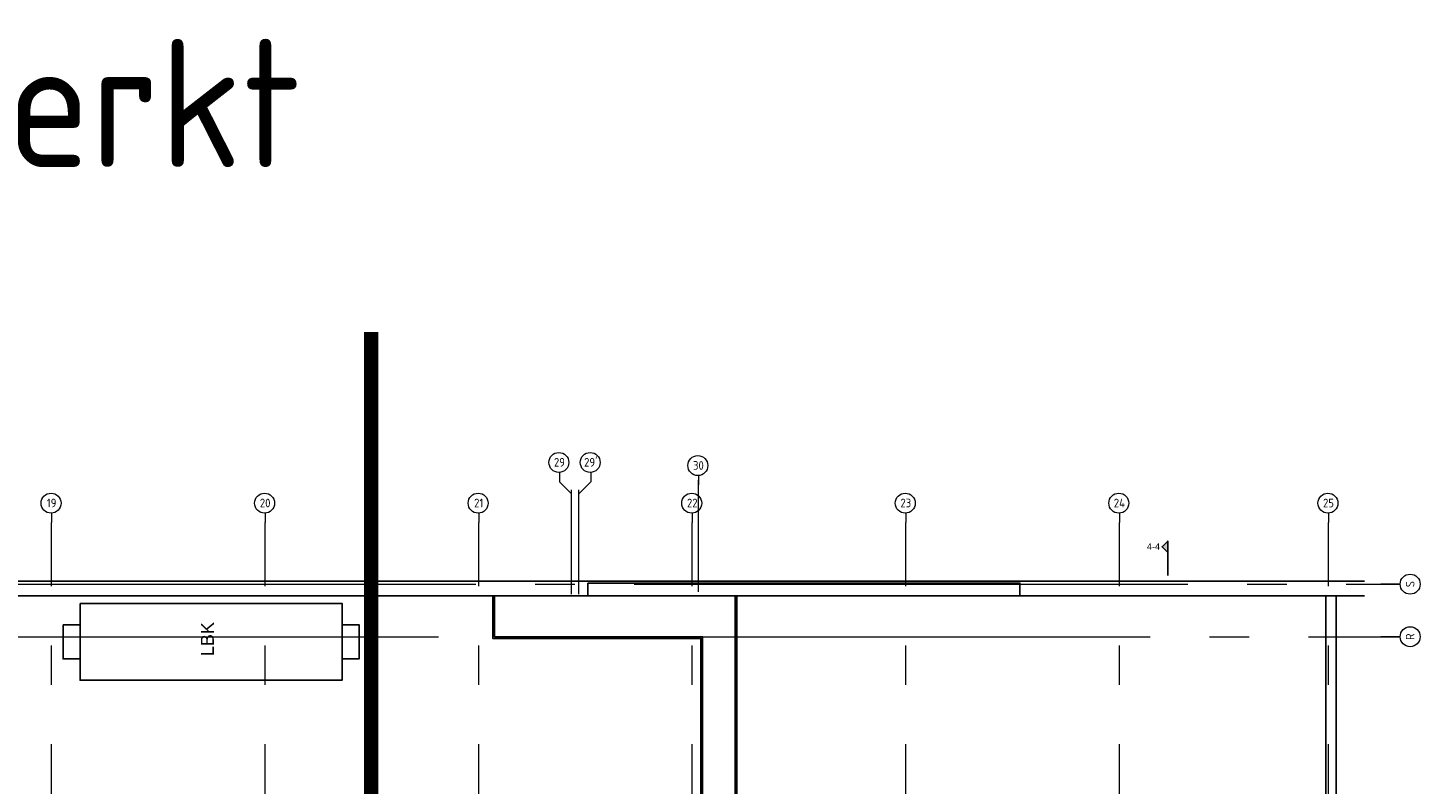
# Model space of a CAD drawing. Header units: millimetres. Extents: x -38032 to 104346, y -31182 to 78566.
# Tile 213 of 213: x 53524 to 102422, y 52018 to 78566. Entities that reach past the tile are written whole.
import ezdxf
from ezdxf.enums import TextEntityAlignment as Align

# ---------------------------------------------------------------- set-up
doc = ezdxf.new("R2010")
doc.units = ezdxf.units.MM
doc.header["$LTSCALE"] = 100
doc.set_wipeout_variables(frame=1)
doc.linetypes.add('STYLE_11', pattern=[5, 3.888855, -0.416718, 0.277786, -0.416641])
for name, color, linetype in [('AB$1A---_ATTRIB050', 8, 'Continuous'), ('AL$1A---_ALGEMEEN', 8, 'Continuous'), ('AM$1A---_ARCERING', 8, 'Continuous'), ('AT$1A---_TEKST100', 8, 'Continuous'), ('BOUWKUNDIG', 8, 'Continuous'), ('EL6511--', 3, 'Continuous'), ('kaderscheiding', 9, 'Continuous'), ('Tekening scheiding', 8, 'Continuous')]:
    doc.layers.add(name, color=color, linetype=linetype)
doc.layers.add('stramien', color=1, linetype='Continuous', lineweight=9)
doc.styles.add('Arial', font='ARIAL.TTF')
doc.styles.add('BURO-018', font='iso.shx', dxfattribs={"height": 90})
doc.styles.get("Standard").update_dxf_attribs({"font": 'iso.shx'})

# ---------------------------------------------------------------- blocks, each defined once
blk = doc.blocks.new('A$C607426BE')
at = {"layer": 'kaderscheiding', "const_width": 500}
blk.add_lwpolyline([(-33624, -16016), (-33624, 82805)], dxfattribs=at)
blk = doc.blocks.new('Group-51')
at = {"color": 0}
for points in [[(20802, 18315), (20802, 28558), (13489, 28558), (13489, 30055), (13549, 30055), (13549, 28618), (20862, 28618), (20862, 18315)], [(21999, 18315), (22059, 18315), (22059, 30055), (21999, 30055)]]:
    blk.add_wipeout(points, dxfattribs=at).dxf.layer = 'AL$1A---_ALGEMEEN'
at = {"layer": 'AL$1A---_ALGEMEEN', "color": 0}
for points in [[(20802, 18315), (20802, 28558), (13489, 28558), (13489, 30055), (13549, 30055), (13549, 28618), (20862, 28618), (20862, 18315)], [(21999, 18315), (22059, 18315), (22059, 30055), (21999, 30055)]]:
    blk.add_lwpolyline(points, close=True, dxfattribs=at)
blk = doc.blocks.new('Group-116')
at = {"color": 0}
blk.add_wipeout([(-1002, 29790), (8198, 29790), (8198, 27090), (-1002, 27090)], dxfattribs=at).dxf.layer = 'AL$1A---_ALGEMEEN'
at = {"layer": 'AL$1A---_ALGEMEEN', "color": 0}
blk.add_lwpolyline([(-1002, 29790), (8198, 29790), (8198, 27090), (-1002, 27090)], close=True, dxfattribs=at)
at = {"layer": 'AT$1A---_TEKST100', "insert": (3241, 27934), "char_height": 454.57, "attachment_point": 1, "rotation": 90, "line_spacing_factor": 0.967741, "style": 'Arial'}
blk.add_mtext('{\\C256;\\lLBK}', dxfattribs=at)
at = {"color": 0}
for points in [[(-1602, 29040), (-1002, 29040), (-1002, 27840), (-1602, 27840)], [(8198, 29040), (8798, 29040), (8798, 27840), (8198, 27840)]]:
    blk.add_wipeout(points, dxfattribs=at).dxf.layer = 'AL$1A---_ALGEMEEN'
at = {"layer": 'AL$1A---_ALGEMEEN', "color": 0}
for points in [[(-1602, 29040), (-1002, 29040), (-1002, 27840), (-1602, 27840)], [(8198, 29040), (8798, 29040), (8798, 27840), (8198, 27840)]]:
    blk.add_lwpolyline(points, close=True, dxfattribs=at)
blk = doc.blocks.new('drsnd pijl')
at = {"layer": 'AM$1A---_ARCERING', "linetype": 'Continuous', "lineweight": 0}
blk.add_hatch(color=256, dxfattribs=at).paths.add_polyline_path([(1005, 442), (200, 442), (0, 242), (-200, 442), (200, 442)])
at = {"layer": 'AL$1A---_ALGEMEEN', "color": 0}
blk.add_lwpolyline([(1005, 442), (200, 442), (0, 242), (-200, 442), (200, 442)], dxfattribs=at)
at = {"layer": 'AL$1A---_ALGEMEEN', "color": 0, "style": 'Arial'}
blk.add_attdef('peil', text='', height=227, rotation=90, dxfattribs=at).set_placement((170, -290), align=Align.BOTTOM_LEFT)
at = {"layer": 'AL$1A---_ALGEMEEN', "color": 0, "flags": 1}
blk.add_attdef('onderdeel', (-200, -700), '', height=227, dxfattribs=at)
blk = doc.blocks.new('200254 W 212 3 04-12-2007')
at = {"layer": 'AL$1A---_ALGEMEEN'}
for p, q in [((36417, 37226), (35997, 37646)), ((37097, 37646), (36677, 37226))]:
    blk.add_line(p, q, dxfattribs=at)
at = {"layer": 'AL$1A---_ALGEMEEN', "linetype": 'Continuous'}
blk.add_line((64264, 34161), (14198, 34161), dxfattribs=at)
at = {"layer": 'AL$1A---_ALGEMEEN'}
blk.add_lwpolyline([(62914, 33641), (63277, 33641), (63277, 21902), (62914, 21902)], close=True, dxfattribs=at)
at = {"layer": 'stramien', "linetype": 'STYLE_11', "ltscale": 50}
for p, q in [((36416, 37226), (35996, 37646)), ((37096, 37646), (36676, 37226)), ((18161, -41014), (18161, 36216)), ((33161, -41014), (33161, 36216)), ((48161, -41014), (48161, 36216)), ((55661, -41014), (55661, 36216)), ((63006, -41014), (63006, 36216))]:
    blk.add_line(p, q, dxfattribs=at)
at = {"layer": 'AL$1A---_ALGEMEEN'}
ref = blk.add_blockref('drsnd pijl', (56920, 35363), dxfattribs=dict(at, rotation=270))
ref.add_attrib('peil', '4-4', dxfattribs={"layer": 'AB$1A---_ATTRIB050', "height": 227.3, "style": 'Arial'}).set_placement((56629, 35193), align=Align.BOTTOM_LEFT)
for name in ['Group-116', 'Group-51']:
    blk.add_blockref(name, (20163, 3587), dxfattribs=at)
at = {"linetype": 'Continuous'}
for points in [[(36326, 38324), (36324, 38290), (36319, 38256), (36311, 38223), (36299, 38190), (36285, 38159), (36267, 38130), (36247, 38102), (36223, 38077), (36198, 38054), (36170, 38033), (36141, 38015), (36110, 38001), (36078, 37989), (36044, 37981), (36010, 37976), (35976, 37974), (35942, 37976), (35908, 37981), (35874, 37989), (35842, 38001), (35811, 38015), (35782, 38033), (35754, 38054), (35728, 38077), (35705, 38102), (35685, 38130), (35667, 38159), (35653, 38190), (35641, 38223), (35633, 38256), (35628, 38290), (35626, 38324), (35628, 38358), (35633, 38392), (35641, 38426), (35653, 38458), (35667, 38489), (35685, 38519), (35705, 38546), (35728, 38572), (35754, 38595), (35782, 38615), (35811, 38633), (35842, 38648), (35874, 38659), (35908, 38667), (35942, 38672), (35976, 38674), (36010, 38672), (36044, 38667), (36078, 38659), (36110, 38648), (36141, 38633), (36170, 38615), (36198, 38595), (36223, 38572), (36247, 38546), (36267, 38519), (36285, 38489), (36299, 38458), (36311, 38426), (36319, 38392), (36324, 38358)], [(37426, 38324), (37424, 38290), (37419, 38256), (37411, 38223), (37399, 38190), (37385, 38159), (37367, 38130), (37347, 38102), (37323, 38077), (37298, 38054), (37270, 38033), (37241, 38015), (37210, 38001), (37178, 37989), (37144, 37981), (37110, 37976), (37076, 37974), (37042, 37976), (37008, 37981), (36974, 37989), (36942, 38001), (36911, 38015), (36882, 38033), (36854, 38054), (36828, 38077), (36805, 38102), (36785, 38130), (36767, 38159), (36753, 38190), (36741, 38223), (36733, 38256), (36728, 38290), (36726, 38324), (36728, 38358), (36733, 38392), (36741, 38426), (36753, 38458), (36767, 38489), (36785, 38519), (36805, 38546), (36828, 38572), (36854, 38595), (36882, 38615), (36911, 38633), (36942, 38648), (36974, 38659), (37008, 38667), (37042, 38672), (37076, 38674), (37110, 38672), (37144, 38667), (37178, 38659), (37210, 38648), (37241, 38633), (37270, 38615), (37298, 38595), (37323, 38572), (37347, 38546), (37367, 38519), (37385, 38489), (37399, 38458), (37411, 38426), (37419, 38392), (37424, 38358)], [(18491, 36895), (18489, 36861), (18484, 36827), (18476, 36793), (18464, 36761), (18450, 36730), (18432, 36700), (18412, 36673), (18388, 36647), (18363, 36624), (18335, 36604), (18306, 36586), (18275, 36572), (18243, 36560), (18209, 36552), (18175, 36547), (18141, 36545), (18107, 36547), (18073, 36552), (18039, 36560), (18007, 36572), (17976, 36586), (17947, 36604), (17919, 36624), (17893, 36647), (17870, 36673), (17850, 36700), (17832, 36730), (17818, 36761), (17806, 36793), (17798, 36827), (17793, 36861), (17791, 36895), (17793, 36929), (17798, 36963), (17806, 36997), (17818, 37029), (17832, 37060), (17850, 37089), (17870, 37117), (17893, 37142), (17919, 37165), (17947, 37186), (17976, 37204), (18007, 37218), (18039, 37230), (18073, 37238), (18107, 37243), (18141, 37245), (18175, 37243), (18209, 37238), (18243, 37230), (18275, 37218), (18306, 37204), (18335, 37186), (18363, 37165), (18388, 37142), (18412, 37117), (18432, 37089), (18450, 37060), (18464, 37029), (18476, 36997), (18484, 36963), (18489, 36929)], [(25991, 36895), (25989, 36861), (25984, 36827), (25976, 36793), (25964, 36761), (25950, 36730), (25932, 36700), (25912, 36673), (25888, 36647), (25863, 36624), (25835, 36604), (25806, 36586), (25775, 36572), (25743, 36560), (25709, 36552), (25675, 36547), (25641, 36545), (25607, 36547), (25573, 36552), (25539, 36560), (25507, 36572), (25476, 36586), (25447, 36604), (25419, 36624), (25393, 36647), (25370, 36673), (25350, 36700), (25332, 36730), (25318, 36761), (25306, 36793), (25298, 36827), (25293, 36861), (25291, 36895), (25293, 36929), (25298, 36963), (25306, 36997), (25318, 37029), (25332, 37060), (25350, 37089), (25370, 37117), (25393, 37142), (25419, 37165), (25447, 37186), (25476, 37204), (25507, 37218), (25539, 37230), (25573, 37238), (25607, 37243), (25641, 37245), (25675, 37243), (25709, 37238), (25743, 37230), (25775, 37218), (25806, 37204), (25835, 37186), (25863, 37165), (25888, 37142), (25912, 37117), (25932, 37089), (25950, 37060), (25964, 37029), (25976, 36997), (25984, 36963), (25989, 36929)], [(33491, 36895), (33489, 36861), (33484, 36827), (33476, 36793), (33464, 36761), (33450, 36730), (33432, 36700), (33412, 36673), (33388, 36647), (33363, 36624), (33335, 36604), (33306, 36586), (33275, 36572), (33243, 36560), (33209, 36552), (33175, 36547), (33141, 36545), (33107, 36547), (33073, 36552), (33039, 36560), (33007, 36572), (32976, 36586), (32947, 36604), (32919, 36624), (32893, 36647), (32870, 36673), (32850, 36700), (32832, 36730), (32818, 36761), (32806, 36793), (32798, 36827), (32793, 36861), (32791, 36895), (32793, 36929), (32798, 36963), (32806, 36997), (32818, 37029), (32832, 37060), (32850, 37089), (32870, 37117), (32893, 37142), (32919, 37165), (32947, 37186), (32976, 37204), (33007, 37218), (33039, 37230), (33073, 37238), (33107, 37243), (33141, 37245), (33175, 37243), (33209, 37238), (33243, 37230), (33275, 37218), (33306, 37204), (33335, 37186), (33363, 37165), (33388, 37142), (33412, 37117), (33432, 37089), (33450, 37060), (33464, 37029), (33476, 36997), (33484, 36963), (33489, 36929)], [(40991, 36895), (40989, 36861), (40984, 36827), (40976, 36793), (40964, 36761), (40950, 36730), (40932, 36700), (40912, 36673), (40888, 36647), (40863, 36624), (40835, 36604), (40806, 36586), (40775, 36572), (40743, 36560), (40709, 36552), (40675, 36547), (40641, 36545), (40607, 36547), (40573, 36552), (40539, 36560), (40507, 36572), (40476, 36586), (40447, 36604), (40419, 36624), (40393, 36647), (40370, 36673), (40350, 36700), (40332, 36730), (40318, 36761), (40306, 36793), (40298, 36827), (40293, 36861), (40291, 36895), (40293, 36929), (40298, 36963), (40306, 36997), (40318, 37029), (40332, 37060), (40350, 37089), (40370, 37117), (40393, 37142), (40419, 37165), (40447, 37186), (40476, 37204), (40507, 37218), (40539, 37230), (40573, 37238), (40607, 37243), (40641, 37245), (40675, 37243), (40709, 37238), (40743, 37230), (40775, 37218), (40806, 37204), (40835, 37186), (40863, 37165), (40888, 37142), (40912, 37117), (40932, 37089), (40950, 37060), (40964, 37029), (40976, 36997), (40984, 36963), (40989, 36929)], [(48491, 36895), (48489, 36861), (48484, 36827), (48476, 36793), (48464, 36761), (48450, 36730), (48432, 36700), (48412, 36673), (48388, 36647), (48363, 36624), (48335, 36604), (48306, 36586), (48275, 36572), (48243, 36560), (48209, 36552), (48175, 36547), (48141, 36545), (48107, 36547), (48073, 36552), (48039, 36560), (48007, 36572), (47976, 36586), (47947, 36604), (47919, 36624), (47893, 36647), (47870, 36673), (47850, 36700), (47832, 36730), (47818, 36761), (47806, 36793), (47798, 36827), (47793, 36861), (47791, 36895), (47793, 36929), (47798, 36963), (47806, 36997), (47818, 37029), (47832, 37060), (47850, 37089), (47870, 37117), (47893, 37142), (47919, 37165), (47947, 37186), (47976, 37204), (48007, 37218), (48039, 37230), (48073, 37238), (48107, 37243), (48141, 37245), (48175, 37243), (48209, 37238), (48243, 37230), (48275, 37218), (48306, 37204), (48335, 37186), (48363, 37165), (48388, 37142), (48412, 37117), (48432, 37089), (48450, 37060), (48464, 37029), (48476, 36997), (48484, 36963), (48489, 36929)], [(55991, 36895), (55989, 36861), (55984, 36827), (55976, 36793), (55964, 36761), (55950, 36730), (55932, 36700), (55912, 36673), (55888, 36647), (55863, 36624), (55835, 36604), (55806, 36586), (55775, 36572), (55743, 36560), (55709, 36552), (55675, 36547), (55641, 36545), (55607, 36547), (55573, 36552), (55539, 36560), (55507, 36572), (55476, 36586), (55447, 36604), (55419, 36624), (55393, 36647), (55370, 36673), (55350, 36700), (55332, 36730), (55318, 36761), (55306, 36793), (55298, 36827), (55293, 36861), (55291, 36895), (55293, 36929), (55298, 36963), (55306, 36997), (55318, 37029), (55332, 37060), (55350, 37089), (55370, 37117), (55393, 37142), (55419, 37165), (55447, 37186), (55476, 37204), (55507, 37218), (55539, 37230), (55573, 37238), (55607, 37243), (55641, 37245), (55675, 37243), (55709, 37238), (55743, 37230), (55775, 37218), (55806, 37204), (55835, 37186), (55863, 37165), (55888, 37142), (55912, 37117), (55932, 37089), (55950, 37060), (55964, 37029), (55976, 36997), (55984, 36963), (55989, 36929)], [(63336, 36895), (63334, 36861), (63329, 36827), (63321, 36793), (63309, 36761), (63295, 36730), (63277, 36700), (63257, 36673), (63233, 36647), (63208, 36624), (63180, 36604), (63151, 36586), (63120, 36572), (63088, 36560), (63054, 36552), (63020, 36547), (62986, 36545), (62952, 36547), (62918, 36552), (62884, 36560), (62852, 36572), (62821, 36586), (62792, 36604), (62764, 36624), (62738, 36647), (62715, 36673), (62695, 36700), (62677, 36730), (62663, 36761), (62651, 36793), (62643, 36827), (62638, 36861), (62636, 36895), (62638, 36929), (62643, 36963), (62651, 36997), (62663, 37029), (62677, 37060), (62695, 37089), (62715, 37117), (62738, 37142), (62764, 37165), (62792, 37186), (62821, 37204), (62852, 37218), (62884, 37230), (62918, 37238), (62952, 37243), (62986, 37245), (63020, 37243), (63054, 37238), (63088, 37230), (63120, 37218), (63151, 37204), (63180, 37186), (63208, 37165), (63233, 37142), (63257, 37117), (63277, 37089), (63295, 37060), (63309, 37029), (63321, 36997), (63329, 36963), (63334, 36929)], [(65874, 34402), (65909, 34401), (65943, 34396), (65976, 34387), (66008, 34376), (66039, 34361), (66069, 34343), (66096, 34323), (66122, 34300), (66145, 34274), (66165, 34247), (66183, 34217), (66198, 34186), (66209, 34154), (66218, 34121), (66223, 34087), (66224, 34052), (66223, 34018), (66218, 33984), (66209, 33951), (66198, 33919), (66183, 33887), (66165, 33858), (66145, 33830), (66122, 33805), (66096, 33782), (66069, 33761), (66039, 33744), (66008, 33729), (65976, 33718), (65943, 33709), (65909, 33704), (65874, 33702), (65840, 33704), (65806, 33709), (65773, 33718), (65740, 33729), (65709, 33744), (65680, 33761), (65652, 33782), (65627, 33805), (65604, 33830), (65583, 33858), (65566, 33887), (65551, 33919), (65539, 33951), (65531, 33984), (65526, 34018), (65524, 34052), (65526, 34087), (65531, 34121), (65539, 34154), (65551, 34186), (65566, 34217), (65583, 34247), (65604, 34274), (65627, 34300), (65652, 34323), (65680, 34343), (65709, 34361), (65740, 34376), (65773, 34387), (65806, 34396), (65840, 34401)], [(65874, 32557), (65909, 32556), (65943, 32551), (65976, 32542), (66008, 32531), (66039, 32516), (66069, 32498), (66096, 32478), (66122, 32455), (66145, 32429), (66165, 32402), (66183, 32372), (66198, 32341), (66209, 32309), (66218, 32276), (66223, 32242), (66224, 32207), (66223, 32173), (66218, 32139), (66209, 32106), (66198, 32074), (66183, 32042), (66165, 32013), (66145, 31985), (66122, 31960), (66096, 31937), (66069, 31916), (66039, 31899), (66008, 31884), (65976, 31873), (65943, 31864), (65909, 31859), (65874, 31857), (65840, 31859), (65806, 31864), (65773, 31873), (65740, 31884), (65709, 31899), (65680, 31916), (65652, 31937), (65627, 31960), (65604, 31985), (65583, 32013), (65566, 32042), (65551, 32074), (65539, 32106), (65531, 32139), (65526, 32173), (65524, 32207), (65526, 32242), (65531, 32276), (65539, 32309), (65551, 32341), (65566, 32372), (65583, 32402), (65604, 32429), (65627, 32455), (65652, 32478), (65680, 32498), (65709, 32516), (65740, 32531), (65773, 32542), (65806, 32551), (65840, 32556)]]:
    blk.add_wipeout(points, dxfattribs=at).dxf.layer = 'stramien'
at = {"layer": 'AL$1A---_ALGEMEEN', "linetype": 'Continuous', "flags": 128}
blk.add_lwpolyline([(14198, 34161), (14198, 35382), (13747, 35382), (13747, 33642), (64264, 33641)], dxfattribs=at)
at = {"layer": 'AL$1A---_ALGEMEEN'}
blk.add_lwpolyline([(36997, 34091), (52167, 34091), (52167, 33641), (36997, 33641)], close=True, dxfattribs=at)
at = {"layer": 'stramien', "linetype": 'STYLE_11', "ltscale": 50}
for p, q in [((35996, 37983), (35996, 37646)), ((37096, 37983), (37096, 37646)), ((40876, 33782), (40876, 37705)), ((36416, 33698), (36416, 37363)), ((36676, 33698), (36676, 37363)), ((18161, 36554), (18161, 36216)), ((25661, 36554), (25661, 36216)), ((25661, -41014), (25661, 36216)), ((33161, 36554), (33161, 36216)), ((40661, 36554), (40661, 36216)), ((40661, -41014), (40661, 36216)), ((48161, 36554), (48161, 36216)), ((55661, 36554), (55661, 36216)), ((63006, 36554), (63006, 36216)), ((13621, 34052), (65524, 34052)), ((65521, 34052), (64846, 34052)), ((-37699, 32207), (65521, 32207)), ((65521, 32207), (64846, 32207))]:
    blk.add_line(p, q, dxfattribs=at)
at = {"layer": 'stramien', "linetype": 'Continuous'}
for centre in [(35976, 38324), (37076, 38324), (18141, 36895), (25641, 36895), (33141, 36895), (40641, 36895), (48141, 36895), (55641, 36895), (62986, 36895), (65874, 34052), (65874, 32207)]:
    blk.add_circle(centre, 350, dxfattribs=at)
at = {"layer": 'stramien', "attachment_point": 2, "line_spacing_factor": 0.967741}
for s, insert, char_height in [('{\\C1;\\l29}', (35996, 38481), 303), ("{\\C1;\\l29'}", (37096, 38481), 303.05), ('{\\C1;\\l19}', (18161, 37052), 303), ('{\\C1;\\l20}', (25661, 37052), 303), ('{\\C1;\\l21}', (33161, 37052), 303), ('{\\C1;\\l22}', (40661, 37052), 303), ('{\\C1;\\l23}', (48161, 37052), 303), ('{\\C1;\\l24}', (55661, 37052), 303), ('{\\C1;\\l25}', (63006, 37052), 303)]:
    blk.add_mtext(s, dxfattribs=dict(at, insert=insert, char_height=char_height))
at = {"layer": 'stramien', "char_height": 303, "attachment_point": 5, "rotation": 90, "line_spacing_factor": 0.967741}
for s, insert in [('{\\C1;\\lS}', (65874, 34052)), ('{\\C1;\\lR}', (65874, 32207))]:
    blk.add_mtext(s, dxfattribs=dict(at, insert=insert))
at = {"linetype": 'Continuous'}
blk.add_wipeout([(41206, 38214), (41204, 38180), (41199, 38146), (41191, 38113), (41179, 38080), (41165, 38049), (41147, 38020), (41127, 37992), (41103, 37967), (41078, 37944), (41050, 37923), (41021, 37905), (40990, 37891), (40958, 37879), (40924, 37871), (40890, 37866), (40856, 37864), (40822, 37866), (40788, 37871), (40754, 37879), (40722, 37891), (40691, 37905), (40662, 37923), (40634, 37944), (40608, 37967), (40585, 37992), (40565, 38020), (40547, 38049), (40533, 38080), (40521, 38113), (40513, 38146), (40508, 38180), (40506, 38214), (40508, 38248), (40513, 38282), (40521, 38316), (40533, 38348), (40547, 38379), (40565, 38409), (40585, 38436), (40608, 38462), (40634, 38485), (40662, 38505), (40691, 38523), (40722, 38538), (40754, 38549), (40788, 38557), (40822, 38562), (40856, 38564), (40890, 38562), (40924, 38557), (40958, 38549), (40990, 38538), (41021, 38523), (41050, 38505), (41078, 38485), (41103, 38462), (41127, 38436), (41147, 38409), (41165, 38379), (41179, 38348), (41191, 38316), (41199, 38282), (41204, 38248)], dxfattribs=at).dxf.layer = 'stramien'
at = {"layer": 'stramien', "linetype": 'STYLE_11', "ltscale": 50}
blk.add_line((40876, 37873), (40876, 37536), dxfattribs=at)
at = {"layer": 'stramien', "linetype": 'Continuous'}
blk.add_circle((40856, 38214), 350, dxfattribs=at)
at = {"layer": 'stramien', "insert": (40876, 38371), "char_height": 303, "attachment_point": 2, "line_spacing_factor": 0.967741}
blk.add_mtext('{\\C1;\\l30}', dxfattribs=at)

msp = doc.modelspace()

# ---------------------------------------------------------------- block references
at = {"layer": 'Tekening scheiding'}
msp.add_blockref('A$C607426BE', (99205, -14915.5), dxfattribs=at)

# ---------------------------------------------------------------- texts
at = {"layer": 'EL6511--', "style": 'BURO-018'}
msp.add_text('BM verwerkt', height=4500, dxfattribs=at).set_placement((31110.1, 73678.8))

# ---------------------------------------------------------------- next in the draw order: block references
at = {"layer": 'BOUWKUNDIG'}
msp.add_blockref('200254 W 212 3 04-12-2007', (36198, 24986.5), dxfattribs=at)

doc.saveas('drawing.dxf')
